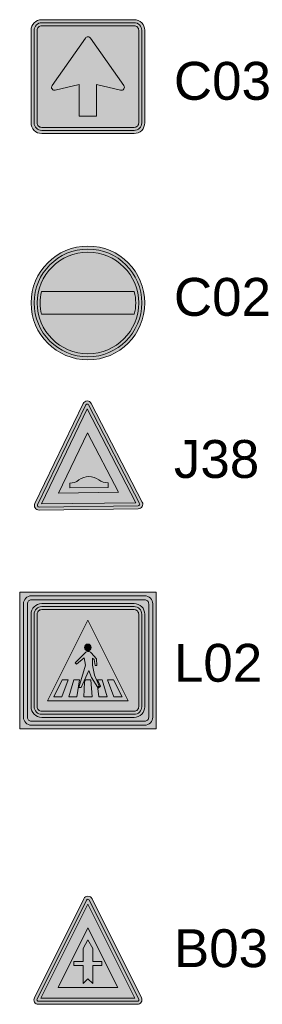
# Model space of a CAD drawing. Header units: metres. Extents: x -5 to 205656, y -9 to 393038.
# Tile 28 of 29: x 205612.62 to 205615.83, y 391105.46 to 391118.44. Entities that reach past the tile are written whole.
import ezdxf

# ---------------------------------------------------------------- set-up
doc = ezdxf.new("R2010")
doc.units = ezdxf.units.M
for name, color, linetype, lineweight in [('N-WE-VW-VERKEERSTEKEN_BORD_B-S-200', 7, 'Continuous', 25), ('N-WE-VW-VERKEERSTEKEN_BORD_C-S-200', 7, 'Continuous', 25), ('N-WE-VW-VERKEERSTEKEN_BORD_J-S-20', 7, 'Continuous', 25), ('N-WE-VW-VERKEERSTEKEN_BORD_L-S-200', 7, 'Continuous', 25), ('X-XX-AL-AANKLEDING-T25', 7, 'Continuous', 25)]:
    doc.layers.add(name, color=color, linetype=linetype, lineweight=lineweight)
doc.styles.add('NLCS_ISO', font='arial.ttf')

# ---------------------------------------------------------------- blocks, each defined once
blk = doc.blocks.new('N-SVW-VERKEERSTEKEN_BORD_C02-SO')
at = {"true_color": 0xff0000}
h = blk.add_hatch(color=1, dxfattribs=at)
h.dxf.hatch_style = 1
h.paths.add_polyline_path([(-3.75, 0), (-3.55, 0, -1), (3.55, 0), (3.75, 0, 1)])
at = {"true_color": 0xffffff}
h = blk.add_hatch(color=7, dxfattribs=at)
h.dxf.hatch_style = 1
h.paths.add_polyline_path([(3.35, 0), (3.55, 0, 1), (-3.55, 0), (-3.35, 0, -1)])
at = {"true_color": 0xff0000}
h = blk.add_hatch(color=1, dxfattribs=at)
h.dxf.hatch_style = 1
h.paths.add_polyline_path([(-3.35, 0), (-3.15, 0, -0.060174), (-3.059, 0.75), (3.059, 0.75, -0.060174), (3.15, 0), (3.35, 0, 1)])
at = {"true_color": 0xffffff}
h = blk.add_hatch(color=7, dxfattribs=at)
h.dxf.hatch_style = 1
h.paths.add_polyline_path([(3.059, -0.75, 0.120784), (3.059, 0.75), (-3.059, 0.75, 0.120784), (-3.059, -0.75)])
at = {"true_color": 0xff0000}
h = blk.add_hatch(color=1, dxfattribs=at)
h.dxf.hatch_style = 1
h.paths.add_polyline_path([(-3.55, 0), (-3.75, 0, 1), (3.75, 0), (3.55, 0, -1)])
at = {"true_color": 0xffffff}
h = blk.add_hatch(color=7, dxfattribs=at)
h.dxf.hatch_style = 1
h.paths.add_polyline_path([(-3.35, 0), (-3.55, 0, 1), (3.55, 0), (3.35, 0, -1)])
at = {"true_color": 0xff0000}
h = blk.add_hatch(color=1, dxfattribs=at)
h.dxf.hatch_style = 1
h.paths.add_polyline_path([(3.35, 0), (3.15, 0, -0.060174), (3.059, -0.75), (-3.059, -0.75, -0.060174), (-3.15, 0), (-3.35, 0, 1)])
at = {"color": 7, "lineweight": 0, "true_color": 0xffffff}
blk.add_lwpolyline([(-3.059, -0.75), (3.059, -0.75, 0.120784), (3.059, 0.75), (-3.059, 0.75, 0.120784)], format="xyb", close=True, dxfattribs=at)
at = {"color": 1, "lineweight": 0, "true_color": 0xff0000}
blk.add_circle((0, 0), 3.75, dxfattribs=at)
at = {"color": 7, "lineweight": 0, "true_color": 0xffffff}
for radius in [3.55, 3.35]:
    blk.add_circle((0, 0), radius, dxfattribs=at)
blk = doc.blocks.new('N-SVW-VERKEERSTEKEN_BORD_C03-SO')
at = {"true_color": 0x007dc8}
h = blk.add_hatch(color=152, dxfattribs=at)
h.dxf.hatch_style = 1
h.paths.add_polyline_path([(3.05, 3.75), (-3.05, 3.75, 0.414214), (-3.75, 3.05), (-3.75, 0), (-3.55, 0), (-3.55, 3.05, -0.414214), (-3.05, 3.55), (3.05, 3.55, -0.414214), (3.55, 3.05), (3.55, 0), (3.75, 0), (3.75, 3.05, 0.414214)])
at = {"true_color": 0xffffff}
h = blk.add_hatch(color=7, dxfattribs=at)
h.dxf.hatch_style = 1
h.paths.add_polyline_path([(3.05, 3.55), (-3.05, 3.55, 0.414214), (-3.55, 3.05), (-3.55, 0), (-3.35, 0), (-3.35, 3.05, -0.414214), (-3.05, 3.35), (3.05, 3.35, -0.414214), (3.35, 3.05), (3.35, 0), (3.55, 0), (3.55, 3.05, 0.414214)])
at = {"true_color": 0x007dc8}
h = blk.add_hatch(color=152, dxfattribs=at)
h.dxf.hatch_style = 1
h.paths.add_polyline_path([(-0.163, 2.533, -0.518438), (0.163, 2.533), (1.95, 0), (3.35, 0), (3.35, 3.05, 0.414214), (3.05, 3.35), (-3.05, 3.35, 0.414214), (-3.35, 3.05), (-3.35, 0), (-1.95, 0)])
at = {"true_color": 0xffffff}
h = blk.add_hatch(color=7, dxfattribs=at)
h.dxf.hatch_style = 1
h.paths.add_polyline_path([(-2.366, -0.59, 0.690116), (-2.156, -0.9), (-0.574, -0.527), (-0.574, -2.618), (0.574, -2.618), (0.574, -0.527), (2.156, -0.9, 0.690116), (2.366, -0.59), (0.163, 2.533, 0.518438), (-0.163, 2.533)])
at = {"true_color": 0x007dc8}
h = blk.add_hatch(color=152, dxfattribs=at)
h.dxf.hatch_style = 1
h.paths.add_polyline_path([(-3.55, 0), (-3.75, 0), (-3.75, -3.05, 0.414214), (-3.05, -3.75), (3.05, -3.75, 0.414214), (3.75, -3.05), (3.75, 0), (3.55, 0), (3.55, -3.05, -0.414214), (3.05, -3.55), (-3.05, -3.55, -0.414214), (-3.55, -3.05)])
at = {"true_color": 0xffffff}
h = blk.add_hatch(color=7, dxfattribs=at)
h.dxf.hatch_style = 1
h.paths.add_polyline_path([(-3.35, 0), (-3.55, 0), (-3.55, -3.05, 0.414214), (-3.05, -3.55), (3.05, -3.55, 0.414214), (3.55, -3.05), (3.55, 0), (3.35, 0), (3.35, -3.05, -0.414214), (3.05, -3.35), (-3.05, -3.35, -0.414214), (-3.35, -3.05)])
at = {"true_color": 0x007dc8}
h = blk.add_hatch(color=152, dxfattribs=at)
h.dxf.hatch_style = 1
h.paths.add_polyline_path([(-2.366, -0.59), (-1.95, 0), (-3.35, 0), (-3.35, -3.05, 0.414214), (-3.05, -3.35), (3.05, -3.35, 0.414214), (3.35, -3.05), (3.35, 0), (1.95, 0), (2.366, -0.59, -0.690116), (2.156, -0.9), (0.574, -0.527), (0.574, -2.618), (-0.574, -2.618), (-0.574, -0.527), (-2.156, -0.9, -0.690116)])
at = {"color": 152, "lineweight": 0, "true_color": 0x007dc8}
blk.add_lwpolyline([(-3.05, -3.75), (3.05, -3.75, 0.414214), (3.75, -3.05), (3.75, 3.05, 0.414214), (3.05, 3.75), (-3.05, 3.75, 0.414214), (-3.75, 3.05), (-3.75, -3.05, 0.414214)], format="xyb", close=True, dxfattribs=at)
at = {"color": 7, "lineweight": 0, "true_color": 0xffffff}
for points in [[(-3.05, -3.55), (3.05, -3.55, 0.414214), (3.55, -3.05), (3.55, 3.05, 0.414214), (3.05, 3.55), (-3.05, 3.55, 0.414214), (-3.55, 3.05), (-3.55, -3.05, 0.414214)], [(-3.05, -3.35), (3.05, -3.35, 0.414214), (3.35, -3.05), (3.35, 3.05, 0.414214), (3.05, 3.35), (-3.05, 3.35, 0.414214), (-3.35, 3.05), (-3.35, -3.05, 0.414214)], [(0.574, -0.527), (0.574, -2.618), (-0.574, -2.618), (-0.574, -0.527), (-2.156, -0.9, -0.690116), (-2.366, -0.59), (-0.163, 2.533, -0.518438), (0.163, 2.533), (2.366, -0.59, -0.690116), (2.156, -0.9)]]:
    blk.add_lwpolyline(points, format="xyb", close=True, dxfattribs=at)
blk = doc.blocks.new('N-SVW-VERKEERSTEKEN_BORD_B03-SO')
at = {"true_color": 0xff0000}
h = blk.add_hatch(color=1, dxfattribs=at)
h.dxf.hatch_style = 1
h.paths.add_polyline_path([(0, -3.365), (-3.265, -3.365, -0.557537), (-3.354, -3.22), (-0.089, 3.309, -0.284079), (0, 3.365), (0, 3.565, 0.284079), (-0.268, 3.399), (-3.533, -3.13, 0.557537), (-3.265, -3.565), (0, -3.565)])
at = {"true_color": 0xffffff}
h = blk.add_hatch(color=7, dxfattribs=at)
h.dxf.hatch_style = 1
h.paths.add_polyline_path([(0, 3.041), (0, 3.365, 0.284079), (-0.089, 3.309), (-3.354, -3.22, 0.557537), (-3.265, -3.365), (0, -3.365), (0, -3.165), (-3.103, -3.165)])
at = {"true_color": 0xff0000}
h = blk.add_hatch(color=1, dxfattribs=at)
h.dxf.hatch_style = 1
h.paths.add_polyline_path([(3.533, -3.13), (0.268, 3.399, 0.284079), (0, 3.565), (0, 3.365, -0.284079), (0.089, 3.309), (3.354, -3.22, -0.557537), (3.265, -3.365), (0, -3.365), (0, -3.565), (3.265, -3.565, 0.557537)])
at = {"true_color": 0xffffff}
h = blk.add_hatch(color=7, dxfattribs=at)
h.dxf.hatch_style = 1
h.paths.add_polyline_path([(0.089, 3.309, 0.284079), (0, 3.365), (0, 3.041), (3.103, -3.165), (0, -3.165), (0, -3.365), (3.265, -3.365, 0.557537), (3.354, -3.22)])
at = {"true_color": 0xff0000}
h = blk.add_hatch(color=1, dxfattribs=at)
h.dxf.hatch_style = 1
h.paths.add_polyline_path([(0, 3.041), (-3.103, -3.165), (0, -3.165), (0, -2.465), (-1.97, -2.465), (0, 1.476)], flags=17)
h = blk.add_hatch(color=1, dxfattribs=at)
h.dxf.hatch_style = 1
h.paths.add_polyline_path([(0, 3.041), (0, 1.476), (1.97, -2.465), (0, -2.465), (0, -3.165), (3.103, -3.165)], flags=17)
at = {"true_color": 0xffffff}
h = blk.add_hatch(color=7, dxfattribs=at)
h.dxf.hatch_style = 1
h.paths.add_polyline_path([(-0.313, -0.996), (-0.92, -0.996), (-0.92, -0.736), (-0.313, -0.736), (-0.313, 0.117), (0, 0.679), (0, 1.476), (-1.97, -2.465), (0, -2.465), (0, -1.874), (-0.313, -2.187)], flags=17)
h = blk.add_hatch(color=7, dxfattribs=at)
h.dxf.hatch_style = 1
h.paths.add_polyline_path([(0, 1.476), (0, 0.679), (0.316, 0.117), (0.316, -0.736), (0.923, -0.736), (0.923, -0.996), (0.316, -0.996), (0.316, -2.187), (0, -1.874), (0, -2.465), (1.97, -2.465)], flags=17)
at = {"true_color": 0x191919}
h = blk.add_hatch(color=250, dxfattribs=at)
h.dxf.hatch_style = 1
h.paths.add_polyline_path([(0.316, -0.736), (0.316, 0.117), (0, 0.679), (-0.313, 0.117), (-0.313, -0.736), (-0.92, -0.736), (-0.92, -0.996), (-0.313, -0.996), (-0.313, -2.187), (0, -1.874), (0.316, -2.187), (0.316, -0.996), (0.923, -0.996), (0.923, -0.736)])
at = {"color": 1, "lineweight": 0, "true_color": 0xff0000}
blk.add_lwpolyline([(3.533, -3.13), (0.268, 3.399, 0.618034), (-0.268, 3.399), (-3.533, -3.13, 0.557537), (-3.265, -3.565), (3.265, -3.565, 0.557537)], format="xyb", close=True, dxfattribs=at)
at = {"color": 7, "lineweight": 0, "true_color": 0xffffff}
blk.add_lwpolyline([(3.354, -3.22), (0.089, 3.309, 0.618034), (-0.089, 3.309), (-3.354, -3.22, 0.557537), (-3.265, -3.365), (3.265, -3.365, 0.557537)], format="xyb", close=True, dxfattribs=at)
for points in [[(3.103, -3.165), (0, 3.041), (-3.103, -3.165)], [(1.97, -2.465), (0, 1.476), (-1.97, -2.465)]]:
    blk.add_lwpolyline(points, close=True, dxfattribs=at)
at = {"color": 250, "lineweight": 0, "true_color": 0x191919}
blk.add_lwpolyline([(0.316, -0.736), (0.316, 0.117), (0, 0.679), (-0.313, 0.117), (-0.313, -0.736), (-0.92, -0.736), (-0.92, -0.996), (-0.313, -0.996), (-0.313, -2.187), (0, -1.874), (0.316, -2.187), (0.316, -0.996), (0.923, -0.996), (0.923, -0.736)], close=True, dxfattribs=at)
blk = doc.blocks.new('N-SVW-VERKEERSTEKEN_BORD_L02F-SO')
at = {"true_color": 0xc8e164}
h = blk.add_hatch(color=53, dxfattribs=at)
h.dxf.hatch_style = 1
h.paths.add_polyline_path([(-3.731, 4.261), (3.747, 4.261, -0.414214), (4.272, 3.736), (4.272, 0), (4.502, 0), (4.502, 4.501), (-4.502, 4.501), (-4.502, 0), (-4.256, 0), (-4.256, 3.736, -0.414214)])
at = {"true_color": 0xffffff}
h = blk.add_hatch(color=7, dxfattribs=at)
h.dxf.hatch_style = 1
h.paths.add_polyline_path([(-3.994, 3.736, -0.414214), (-3.731, 3.998), (3.747, 3.998, -0.414214), (4.01, 3.736), (4.01, 0), (4.272, 0), (4.272, 3.736, 0.414214), (3.747, 4.261), (-3.731, 4.261, 0.414214), (-4.256, 3.736), (-4.256, 0), (-3.994, 0)])
at = {"true_color": 0xc8e164}
h = blk.add_hatch(color=53, dxfattribs=at)
h.dxf.hatch_style = 1
h.paths.add_polyline_path([(3.747, 3.998), (-3.731, 3.998, 0.414214), (-3.994, 3.736), (-3.994, 0), (-3.75, 0), (-3.75, 3.05, -0.414214), (-3.05, 3.75), (3.05, 3.75, -0.414214), (3.75, 3.05), (3.75, 0), (4.01, 0), (4.01, 3.736, 0.414214)])
at = {"true_color": 0x007dc8}
h = blk.add_hatch(color=152, dxfattribs=at)
h.dxf.hatch_style = 1
h.paths.add_polyline_path([(3.05, 3.75), (-3.05, 3.75, 0.414214), (-3.75, 3.05), (-3.75, 0), (-3.55, 0), (-3.55, 3.05, -0.414214), (-3.05, 3.55), (3.05, 3.55, -0.414214), (3.55, 3.05), (3.55, 0), (3.75, 0), (3.75, 3.05, 0.414214)])
at = {"true_color": 0xffffff}
h = blk.add_hatch(color=7, dxfattribs=at)
h.dxf.hatch_style = 1
h.paths.add_polyline_path([(3.05, 3.55), (-3.05, 3.55, 0.414214), (-3.55, 3.05), (-3.55, 0), (-3.35, 0), (-3.35, 3.05, -0.414214), (-3.05, 3.35), (3.05, 3.35, -0.414214), (3.35, 3.05), (3.35, 0), (3.55, 0), (3.55, 3.05, 0.414214)])
at = {"true_color": 0x007dc8}
h = blk.add_hatch(color=152, dxfattribs=at)
h.dxf.hatch_style = 1
h.paths.add_polyline_path([(0, 2.66), (0, 3.35), (-3.05, 3.35, 0.414214), (-3.35, 3.05), (-3.35, -3.05, 0.414214), (-3.05, -3.35), (0, -3.35), (0, -2.66), (-2.66, -2.66)])
h = blk.add_hatch(color=152, dxfattribs=at)
h.dxf.hatch_style = 1
h.paths.add_polyline_path([(3.35, 3.05, 0.414214), (3.05, 3.35), (0, 3.35), (0, 2.66), (2.66, -2.66), (0, -2.66), (0, -3.35), (3.05, -3.35, 0.414214), (3.35, -3.05)])
at = {"true_color": 0xffffff}
h = blk.add_hatch(color=7, dxfattribs=at)
h.dxf.hatch_style = 1
h.paths.add_polyline_path([(0, 2.66), (-2.66, -2.66), (2.66, -2.66)])
h.paths.add_polyline_path([(-0.749, -0.234), (-0.833, -0.166), (-0.178, 0.506, -0.416609), (0.212, 0.509), (0.565, 0.115), (0.592, -0.339), (0.48, -0.339), (0.409, 0.061), (0.29, 0.156), (0.29, -0.305), (0.433, -0.967), (0.749, -1.68), (0.643, -1.775), (0.226, -1.12), (0.056, -0.665), (-0.45, -1.775), (-0.592, -1.775), (-0.161, -0.302), (-0.239, 0.17)], flags=16)
h.paths.add_polyline_path([(-0.565, -1.276), (-0.723, -2.39), (-1.259, -2.39), (-0.935, -1.276)], flags=16)
h.paths.add_polyline_path([(-1.295, -1.276), (-1.714, -2.39), (-2.251, -2.39), (-1.699, -1.276)], flags=16)
h.paths.add_polyline_path([(-0.158, -1.276), (0.182, -1.276), (0.268, -2.39), (-0.268, -2.39), (-0.222, -1.432)], flags=16)
h.paths.add_polyline_path([(-0.227, 0.861, -1), (0.217, 0.861, -1)], flags=16)
h.paths.add_polyline_path([(0.64, -1.276), (0.949, -1.276), (1.259, -2.39), (0.723, -2.39), (0.643, -1.857), (0.82, -1.69)], flags=16)
h.paths.add_polyline_path([(1.288, -1.276), (1.675, -1.276), (2.251, -2.39), (1.718, -2.39)], flags=16)
at = {"true_color": 0x191919}
h = blk.add_hatch(color=250, dxfattribs=at)
h.dxf.hatch_style = 1
h.paths.add_polyline_path([(-0.227, 0.861, 1), (0.217, 0.861, 1)])
at = {"true_color": 0xc8e164}
h = blk.add_hatch(color=53, dxfattribs=at)
h.dxf.hatch_style = 1
h.paths.add_polyline_path([(-4.256, 0), (-4.502, 0), (-4.502, -4.501), (4.502, -4.501), (4.502, 0), (4.272, 0), (4.272, -3.741, -0.414214), (3.747, -4.266), (-3.731, -4.266, -0.414214), (-4.256, -3.741)])
at = {"true_color": 0xffffff}
h = blk.add_hatch(color=7, dxfattribs=at)
h.dxf.hatch_style = 1
h.paths.add_polyline_path([(-3.994, 0), (-4.256, 0), (-4.256, -3.741, 0.414214), (-3.731, -4.266), (3.747, -4.266, 0.414214), (4.272, -3.741), (4.272, 0), (4.01, 0), (4.01, -3.741, -0.414214), (3.747, -4.003), (-3.731, -4.003, -0.414214), (-3.994, -3.741)])
at = {"true_color": 0xc8e164}
h = blk.add_hatch(color=53, dxfattribs=at)
h.dxf.hatch_style = 1
h.paths.add_polyline_path([(-3.75, 0), (-3.994, 0), (-3.994, -3.741, 0.414214), (-3.731, -4.003), (3.747, -4.003, 0.414214), (4.01, -3.741), (4.01, 0), (3.75, 0), (3.75, -3.05, -0.414214), (3.05, -3.75), (-3.05, -3.75, -0.414214), (-3.75, -3.05)])
at = {"true_color": 0x007dc8}
h = blk.add_hatch(color=152, dxfattribs=at)
h.dxf.hatch_style = 1
h.paths.add_polyline_path([(-3.55, 0), (-3.75, 0), (-3.75, -3.05, 0.414214), (-3.05, -3.75), (3.05, -3.75, 0.414214), (3.75, -3.05), (3.75, 0), (3.55, 0), (3.55, -3.05, -0.414214), (3.05, -3.55), (-3.05, -3.55, -0.414214), (-3.55, -3.05)])
at = {"true_color": 0xffffff}
h = blk.add_hatch(color=7, dxfattribs=at)
h.dxf.hatch_style = 1
h.paths.add_polyline_path([(-3.35, 0), (-3.55, 0), (-3.55, -3.05, 0.414214), (-3.05, -3.55), (3.05, -3.55, 0.414214), (3.55, -3.05), (3.55, 0), (3.35, 0), (3.35, -3.05, -0.414214), (3.05, -3.35), (-3.05, -3.35, -0.414214), (-3.35, -3.05)])
at = {"true_color": 0x191919}
h = blk.add_hatch(color=250, dxfattribs=at)
h.dxf.hatch_style = 1
h.paths.add_polyline_path([(0.29, 0.156), (0.409, 0.061), (0.48, -0.339), (0.592, -0.339), (0.565, 0.115), (0.212, 0.509, 0.416609), (-0.178, 0.506), (-0.833, -0.166), (-0.749, -0.234), (-0.239, 0.17), (-0.161, -0.302), (-0.592, -1.775), (-0.45, -1.775), (0.056, -0.665), (0.226, -1.12), (0.643, -1.775), (0.749, -1.68), (0.433, -0.967), (0.29, -0.305)])
h = blk.add_hatch(color=250, dxfattribs=at)
h.dxf.hatch_style = 1
h.paths.add_polyline_path([(-1.295, -1.276), (-1.699, -1.276), (-2.251, -2.39), (-1.714, -2.39)])
h = blk.add_hatch(color=250, dxfattribs=at)
h.dxf.hatch_style = 1
h.paths.add_polyline_path([(-0.565, -1.276), (-0.935, -1.276), (-1.259, -2.39), (-0.723, -2.39)])
h = blk.add_hatch(color=250, dxfattribs=at)
h.dxf.hatch_style = 1
h.paths.add_polyline_path([(0.182, -1.276), (-0.158, -1.276), (-0.222, -1.432), (-0.268, -2.39), (0.268, -2.39)])
h = blk.add_hatch(color=250, dxfattribs=at)
h.dxf.hatch_style = 1
h.paths.add_polyline_path([(0.949, -1.276), (0.64, -1.276), (0.82, -1.69), (0.643, -1.857), (0.723, -2.39), (1.259, -2.39)])
h = blk.add_hatch(color=250, dxfattribs=at)
h.dxf.hatch_style = 1
h.paths.add_polyline_path([(1.675, -1.276), (1.288, -1.276), (1.718, -2.39), (2.251, -2.39)])
at = {"color": 251, "lineweight": 0, "true_color": 0x4b4b4b}
blk.add_lwpolyline([(-4.502, 4.501), (4.502, 4.501), (4.502, -4.501), (-4.502, -4.501)], close=True, dxfattribs=at)
at = {"color": 7, "lineweight": 0, "true_color": 0xffffff}
for points in [[(-3.731, 4.261), (3.747, 4.261, -0.414214), (4.272, 3.736), (4.272, -3.741, -0.414214), (3.747, -4.266), (-3.731, -4.266, -0.414214), (-4.256, -3.741), (-4.256, 3.736, -0.414214)], [(-3.731, 3.998), (3.747, 3.998, -0.414214), (4.01, 3.736), (4.01, -3.741, -0.414214), (3.747, -4.003), (-3.731, -4.003, -0.414214), (-3.994, -3.741), (-3.994, 3.736, -0.414214)], [(-3.05, -3.55), (3.05, -3.55, 0.414214), (3.55, -3.05), (3.55, 3.05, 0.414214), (3.05, 3.55), (-3.05, 3.55, 0.414214), (-3.55, 3.05), (-3.55, -3.05, 0.414214)], [(-3.05, -3.35), (3.05, -3.35, 0.414214), (3.35, -3.05), (3.35, 3.05, 0.414214), (3.05, 3.35), (-3.05, 3.35, 0.414214), (-3.35, 3.05), (-3.35, -3.05, 0.414214)]]:
    blk.add_lwpolyline(points, format="xyb", close=True, dxfattribs=at)
at = {"color": 145, "lineweight": 0, "true_color": 0x377daf}
blk.add_lwpolyline([(-3.05, -3.75), (3.05, -3.75, 0.414214), (3.75, -3.05), (3.75, 3.05, 0.414214), (3.05, 3.75), (-3.05, 3.75, 0.414214), (-3.75, 3.05), (-3.75, -3.05, 0.414214)], format="xyb", close=True, dxfattribs=at)
at = {"color": 7, "lineweight": 0, "true_color": 0xffffff}
blk.add_lwpolyline([(2.66, -2.66), (0, 2.66), (-2.66, -2.66)], close=True, dxfattribs=at)
at = {"color": 250, "lineweight": 0, "true_color": 0x191919}
blk.add_lwpolyline([(0.643, -1.775), (0.226, -1.12), (0.056, -0.665), (-0.45, -1.775), (-0.592, -1.775), (-0.161, -0.302), (-0.239, 0.17), (-0.749, -0.234), (-0.833, -0.166), (-0.178, 0.506, -0.416609), (0.212, 0.509), (0.565, 0.115), (0.592, -0.339), (0.48, -0.339), (0.409, 0.061), (0.29, 0.156), (0.29, -0.305), (0.433, -0.967), (0.749, -1.68)], format="xyb", close=True, dxfattribs=at)
for points in [[(-1.714, -2.39), (-1.295, -1.276), (-1.699, -1.276), (-2.251, -2.39)], [(-0.723, -2.39), (-0.565, -1.276), (-0.935, -1.276), (-1.259, -2.39)], [(0.268, -2.39), (0.182, -1.276), (-0.158, -1.276), (-0.222, -1.432), (-0.268, -2.39)], [(1.259, -2.39), (0.949, -1.276), (0.64, -1.276), (0.82, -1.69), (0.643, -1.857), (0.723, -2.39)], [(2.251, -2.39), (1.675, -1.276), (1.288, -1.276), (1.718, -2.39)]]:
    blk.add_lwpolyline(points, close=True, dxfattribs=at)
blk.add_circle((-0.005, 0.861), 0.222, dxfattribs=at)
blk = doc.blocks.new('N-SVW-VERKEERSTEKEN_BORD_J38-SO')
at = {"true_color": 0xff0000}
h = blk.add_hatch(color=1, dxfattribs=at)
h.dxf.hatch_style = 1
h.paths.add_polyline_path([(0, -3.365), (-3.265, -3.365, -0.557537), (-3.354, -3.22), (-0.089, 3.309, -0.284079), (0, 3.365), (0, 3.565, 0.284079), (-0.268, 3.399), (-3.533, -3.13, 0.557537), (-3.265, -3.565), (0, -3.565)])
at = {"true_color": 0xffffff}
h = blk.add_hatch(color=7, dxfattribs=at)
h.dxf.hatch_style = 1
h.paths.add_polyline_path([(0, 3.041), (0, 3.365, 0.284079), (-0.089, 3.309), (-3.354, -3.22, 0.557537), (-3.265, -3.365), (0, -3.365), (0, -3.165), (-3.103, -3.165)])
at = {"true_color": 0xff0000}
h = blk.add_hatch(color=1, dxfattribs=at)
h.dxf.hatch_style = 1
h.paths.add_polyline_path([(3.533, -3.13), (0.268, 3.399, 0.284079), (0, 3.565), (0, 3.365, -0.284079), (0.089, 3.309), (3.354, -3.22, -0.557537), (3.265, -3.365), (0, -3.365), (0, -3.565), (3.265, -3.565, 0.557537)])
at = {"true_color": 0xffffff}
h = blk.add_hatch(color=7, dxfattribs=at)
h.dxf.hatch_style = 1
h.paths.add_polyline_path([(0.089, 3.309, 0.284079), (0, 3.365), (0, 3.041), (3.103, -3.165), (0, -3.165), (0, -3.365), (3.265, -3.365, 0.557537), (3.354, -3.22)])
at = {"true_color": 0xff0000}
h = blk.add_hatch(color=1, dxfattribs=at)
h.dxf.hatch_style = 1
h.paths.add_polyline_path([(0, 3.041), (-3.103, -3.165), (0, -3.165), (0, -2.465), (-1.97, -2.465), (0, 1.476)], flags=17)
h = blk.add_hatch(color=1, dxfattribs=at)
h.dxf.hatch_style = 1
h.paths.add_polyline_path([(0, 3.041), (0, 1.476), (1.97, -2.465), (0, -2.465), (0, -3.165), (3.103, -3.165)], flags=17)
at = {"true_color": 0xffffff}
h = blk.add_hatch(color=7, dxfattribs=at)
h.dxf.hatch_style = 1
h.paths.add_polyline_path([(0, 1.476), (-1.97, -2.465), (1.97, -2.465)])
h.paths.add_polyline_path([(0.699, -1.628, 0.16831), (1.298, -1.825), (1.298, -2.139), (-1.223, -2.139), (-1.223, -1.825, 0.161662), (-0.615, -1.622, -0.335026)], flags=16)
at = {"true_color": 0x191919}
h = blk.add_hatch(color=250, dxfattribs=at)
h.dxf.hatch_style = 1
h.paths.add_polyline_path([(0.699, -1.628, 0.335026), (-0.615, -1.622, -0.161662), (-1.223, -1.825), (-1.223, -2.139), (1.298, -2.139), (1.298, -1.825, -0.16831)])
at = {"color": 1, "lineweight": 0, "true_color": 0xff0000}
blk.add_lwpolyline([(3.533, -3.13), (0.268, 3.399, 0.618034), (-0.268, 3.399), (-3.533, -3.13, 0.557537), (-3.265, -3.565), (3.265, -3.565, 0.557537)], format="xyb", close=True, dxfattribs=at)
at = {"color": 7, "lineweight": 0, "true_color": 0xffffff}
blk.add_lwpolyline([(3.354, -3.22), (0.089, 3.309, 0.618034), (-0.089, 3.309), (-3.354, -3.22, 0.557537), (-3.265, -3.365), (3.265, -3.365, 0.557537)], format="xyb", close=True, dxfattribs=at)
for points in [[(3.103, -3.165), (0, 3.041), (-3.103, -3.165)], [(1.97, -2.465), (0, 1.476), (-1.97, -2.465)]]:
    blk.add_lwpolyline(points, close=True, dxfattribs=at)
at = {"color": 250, "lineweight": 0, "true_color": 0x191919}
blk.add_lwpolyline([(1.298, -2.139), (1.298, -1.825, -0.16831), (0.699, -1.628, 0.335026), (-0.615, -1.622, -0.161662), (-1.223, -1.825), (-1.223, -2.139)], format="xyb", close=True, dxfattribs=at)

msp = doc.modelspace()

# ---------------------------------------------------------------- block references
at = {"layer": 'N-WE-VW-VERKEERSTEKEN_BORD_B-S-200', "xscale": 0.2, "yscale": 0.2, "zscale": 0.2}
msp.add_blockref('N-SVW-VERKEERSTEKEN_BORD_B03-SO', (205613.525, 391106.176), dxfattribs=at)
at = {"layer": 'N-WE-VW-VERKEERSTEKEN_BORD_C-S-200', "xscale": 0.2, "yscale": 0.2, "zscale": 0.2}
for name, p in [('N-SVW-VERKEERSTEKEN_BORD_C03-SO', (205613.525, 391117.693)), ('N-SVW-VERKEERSTEKEN_BORD_C02-SO', (205613.525, 391114.709))]:
    msp.add_blockref(name, p, dxfattribs=at)
at = {"layer": 'N-WE-VW-VERKEERSTEKEN_BORD_J-S-20', "xscale": 0.2005263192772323, "yscale": 0.2005263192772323, "zscale": 0.2005263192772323, "rotation": 0.776383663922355}
msp.add_blockref('N-SVW-VERKEERSTEKEN_BORD_J38-SO', (205613.525, 391112.702), dxfattribs=at)
at = {"layer": 'N-WE-VW-VERKEERSTEKEN_BORD_L-S-200', "xscale": 0.2, "yscale": 0.2, "zscale": 0.2}
msp.add_blockref('N-SVW-VERKEERSTEKEN_BORD_L02F-SO', (205613.525, 391109.996), dxfattribs=at)

# ---------------------------------------------------------------- texts
at = {"layer": 'X-XX-AL-AANKLEDING-T25', "style": 'NLCS_ISO'}
for s, p in [('C03', (205614.659, 391117.387)), ('C02', (205614.659, 391114.539)), ('J38', (205614.659, 391112.402)), ('L02', (205614.659, 391109.715)), ('B03', (205614.659, 391105.953))]:
    msp.add_text(s, height=0.5, dxfattribs=at).set_placement(p)

doc.saveas('drawing.dxf')
